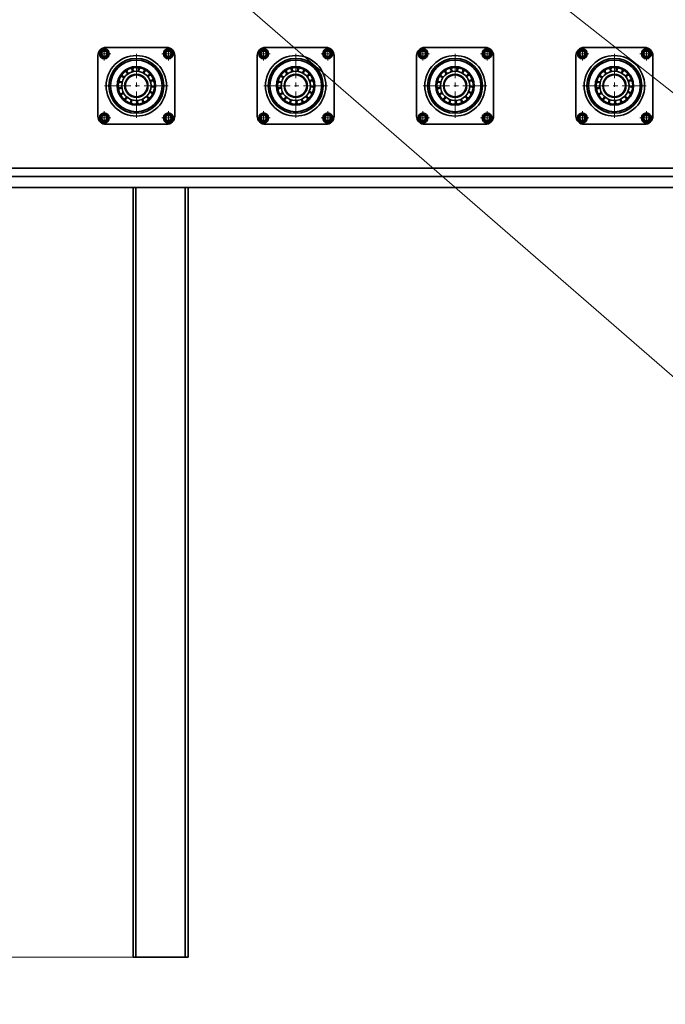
# Model space of a CAD drawing. Header units: millimetres. Extents: x -14862 to 14862, y -10512 to 10512.
# Tile 128 of 199: x -7776 to -6601, y 5400 to 7191. Entities that reach past the tile are written whole.
import ezdxf

# ---------------------------------------------------------------- set-up
doc = ezdxf.new("R2010")
doc.units = ezdxf.units.MM
doc.header["$LTSCALE"] = 4
doc.linetypes.add('点画线', pattern=[18, 12, -2, 2, -2])
doc.layers.get('0').update_dxf_attribs({"lineweight": 18})
for name, color, linetype, lineweight in [('中心线层', 1, '点画线', 18), ('几何体', 7, 'Continuous', 35), ('尺寸线层', 3, 'Continuous', 18), ('注释', 3, 'Continuous', 18)]:
    doc.layers.add(name, color=color, linetype=linetype, lineweight=lineweight)
doc.styles.add('标准', font='txt', dxfattribs={"width": 0.667})
doc.dimstyles.new('GB_尺寸', dxfattribs={"dimtxt": 3.5, "dimasz": 4, "dimexe": 2, "dimexo": 0, "dimtad": 1, "dimdsep": 46, "dimtxsty": '标准', "dimblk": '_CAXARROW', "dimcen": 0, "dimdle": 8, "dimazin": 2, "dimtfac": 0.707107, "dimtdec": 3, "dimtmove": 2, "dimatfit": 3, "dimfxl": 0, "dimfrac": 2, "dimtolj": 1, "dimarcsym": 0})

# ---------------------------------------------------------------- blocks, each defined once
blk = doc.blocks.new('*X95')
at = {"layer": '注释', "color": 0, "linetype": 'Continuous'}
blk.add_line((2706.9, -2349.8), (0, 0), dxfattribs=at)
blk = doc.blocks.new('*X96')
at = {"layer": '注释', "color": 0, "linetype": 'Continuous'}
blk.add_line((2659.6, -2094.9), (0, 0), dxfattribs=at)
blk = doc.blocks.new('*X145')
at = {"layer": '尺寸线层'}
for points in [[(-11533.9, 4553.6), (-11433.9, 4566.1), (-11433.9, 4541.1)], [(4383.7, 4553.6), (4283.7, 4566.1), (4283.7, 4541.1)]]:
    blk.add_hatch(color=0, dxfattribs=at).paths.add_polyline_path(points, flags=0)
at = {"layer": '尺寸线层', "color": 0}
for p, q in [((4383.7, 7085.9), (4383.7, 4503.6)), ((-11533.9, 5485.9), (-11533.9, 4503.6)), ((-11533.9, 4553.6), (4383.7, 4553.6))]:
    blk.add_line(p, q, dxfattribs=at)
at = {"layer": '尺寸线层', "color": 0, "insert": (-3575.1, 4612.7), "char_height": 87.5, "width": 423.34, "attachment_point": 5, "line_spacing_factor": 1.15057, "style": '标准'}
blk.add_mtext('\\T1.1;15950', dxfattribs=at)
blk = doc.blocks.new('_CAXARROW')
blk.add_hatch(color=0).paths.add_polyline_path([(0, 0), (-1, 0.125), (-1, -0.125)], flags=0)
blk = doc.blocks.new('*X147')
at = {"layer": '尺寸线层'}
for points in [[(-12777.3, 8485.9), (-12764.8, 8385.9), (-12789.8, 8385.9)], [(-12777.3, 5485.9), (-12764.8, 5585.9), (-12789.8, 5585.9)]]:
    blk.add_hatch(color=0, dxfattribs=at).paths.add_polyline_path(points, flags=0)
at = {"layer": '尺寸线层', "color": 0}
for p, q in [((-7328.9, 8485.9), (-12827.3, 8485.9)), ((-12777.3, 8485.9), (-12777.3, 5485.9)), ((-7474.9, 5485.9), (-12827.3, 5485.9))]:
    blk.add_line(p, q, dxfattribs=at)
at = {"layer": '尺寸线层', "color": 0, "insert": (-12836.1, 6985.9), "char_height": 87.5, "width": 340.654, "attachment_point": 5, "rotation": 90, "line_spacing_factor": 1.15057, "style": '标准'}
blk.add_mtext('\\T1.1;3000', dxfattribs=at)

msp = doc.modelspace()

# ---------------------------------------------------------------- linework, layer by layer
at = {"layer": '中心线层'}
for p, q in [((-7622.195, 7117.236), (-7622.195, 7141.236)), ((-7505.523, 7117.236), (-7505.523, 7141.235)), ((-7332.195, 7117.236), (-7332.195, 7141.236)), ((-7215.523, 7117.236), (-7215.523, 7141.235)), ((-7042.195, 7117.236), (-7042.195, 7141.236)), ((-6925.523, 7117.236), (-6925.523, 7141.235)), ((-6752.195, 7117.236), (-6752.195, 7141.236)), ((-6635.523, 7117.236), (-6635.523, 7141.235)), ((-7634.195, 7129.236), (-7610.195, 7129.236)), ((-7563.86, 7012.9), (-7563.86, 7128.899)), ((-7517.523, 7129.236), (-7493.524, 7129.236)), ((-7344.195, 7129.236), (-7320.195, 7129.236)), ((-7273.86, 7012.9), (-7273.86, 7128.899)), ((-7227.523, 7129.236), (-7203.524, 7129.236)), ((-7054.195, 7129.236), (-7030.195, 7129.236)), ((-6983.86, 7012.9), (-6983.86, 7128.899)), ((-6937.523, 7129.236), (-6913.524, 7129.236)), ((-6764.195, 7129.236), (-6740.195, 7129.236)), ((-6693.86, 7012.9), (-6693.86, 7128.899)), ((-6647.523, 7129.236), (-6623.524, 7129.236)), ((-7621.86, 7070.9), (-7505.86, 7070.9)), ((-7331.86, 7070.9), (-7215.86, 7070.9)), ((-7041.86, 7070.9), (-6925.86, 7070.9)), ((-6751.86, 7070.9), (-6635.86, 7070.9)), ((-7622.195, 7000.564), (-7622.195, 7024.563)), ((-7505.523, 7000.563), (-7505.523, 7024.563)), ((-7332.195, 7000.564), (-7332.195, 7024.563)), ((-7215.523, 7000.563), (-7215.523, 7024.563)), ((-7042.195, 7000.564), (-7042.195, 7024.563)), ((-6925.523, 7000.563), (-6925.523, 7024.563)), ((-6752.195, 7000.564), (-6752.195, 7024.563)), ((-6635.523, 7000.563), (-6635.523, 7024.563)), ((-7634.195, 7012.564), (-7610.196, 7012.564)), ((-7517.523, 7012.563), (-7493.524, 7012.563)), ((-7344.195, 7012.564), (-7320.196, 7012.564)), ((-7227.523, 7012.563), (-7203.524, 7012.563)), ((-7054.195, 7012.564), (-7030.196, 7012.564)), ((-6937.523, 7012.563), (-6913.524, 7012.563)), ((-6764.195, 7012.564), (-6740.196, 7012.564)), ((-6647.523, 7012.563), (-6623.524, 7012.563))]:
    msp.add_line(p, q, dxfattribs=at)
at = {"layer": '几何体'}
for p, q in [((-7627.404, 7131.727), (-7622.643, 7134.992)), ((-7626.957, 7125.97), (-7627.404, 7131.727)), ((-7622.643, 7134.992), (-7617.434, 7132.501)), ((-7618.859, 7140.9), (-7508.859, 7140.9)), ((-7617.434, 7132.501), (-7616.987, 7126.745)), ((-7511.279, 7128.789), (-7508.789, 7133.997)), ((-7508.789, 7133.997), (-7503.032, 7134.445)), ((-7503.032, 7134.445), (-7499.767, 7129.683)), ((-7499.767, 7129.683), (-7502.257, 7124.475)), ((-7337.404, 7131.727), (-7332.643, 7134.992)), ((-7336.957, 7125.97), (-7337.404, 7131.727)), ((-7332.643, 7134.992), (-7327.434, 7132.501)), ((-7328.859, 7140.9), (-7218.859, 7140.9)), ((-7327.434, 7132.501), (-7326.987, 7126.745)), ((-7221.279, 7128.789), (-7218.789, 7133.997)), ((-7218.789, 7133.997), (-7213.033, 7134.445)), ((-7213.033, 7134.445), (-7209.767, 7129.683)), ((-7209.767, 7129.683), (-7212.257, 7124.475)), ((-7047.404, 7131.727), (-7042.643, 7134.992)), ((-7046.957, 7125.97), (-7047.404, 7131.727)), ((-7042.643, 7134.992), (-7037.434, 7132.501)), ((-7038.859, 7140.9), (-6928.86, 7140.9)), ((-7037.434, 7132.501), (-7036.987, 7126.745)), ((-6931.279, 7128.789), (-6928.788, 7133.997)), ((-6928.788, 7133.997), (-6923.033, 7134.445)), ((-6923.033, 7134.445), (-6919.767, 7129.683)), ((-6919.767, 7129.683), (-6922.257, 7124.475)), ((-6757.404, 7131.727), (-6752.642, 7134.992)), ((-6756.957, 7125.97), (-6757.404, 7131.727)), ((-6752.642, 7134.992), (-6747.434, 7132.501)), ((-6748.859, 7140.9), (-6638.86, 7140.9)), ((-6747.434, 7132.501), (-6746.987, 7126.745)), ((-6641.279, 7128.789), (-6638.788, 7133.997)), ((-6638.788, 7133.997), (-6633.033, 7134.445)), ((-6633.033, 7134.445), (-6629.767, 7129.683)), ((-6629.767, 7129.683), (-6632.257, 7124.475)), ((-7633.859, 7015.9), (-7633.859, 7125.9)), ((-7621.749, 7123.48), (-7626.957, 7125.97)), ((-7616.987, 7126.745), (-7621.749, 7123.48)), ((-7508.014, 7124.027), (-7511.279, 7128.789)), ((-7502.257, 7124.475), (-7508.014, 7124.027)), ((-7493.859, 7125.9), (-7493.859, 7015.9)), ((-7343.859, 7015.9), (-7343.859, 7125.9)), ((-7331.748, 7123.48), (-7336.957, 7125.97)), ((-7326.987, 7126.745), (-7331.748, 7123.48)), ((-7218.014, 7124.027), (-7221.279, 7128.789)), ((-7212.257, 7124.475), (-7218.014, 7124.027)), ((-7203.859, 7125.9), (-7203.859, 7015.9)), ((-7053.86, 7015.9), (-7053.86, 7125.9)), ((-7041.748, 7123.48), (-7046.957, 7125.97)), ((-7036.987, 7126.745), (-7041.748, 7123.48)), ((-6928.014, 7124.027), (-6931.279, 7128.789)), ((-6922.257, 7124.475), (-6928.014, 7124.027)), ((-6913.859, 7125.9), (-6913.859, 7015.9)), ((-6763.86, 7015.9), (-6763.86, 7125.9)), ((-6751.748, 7123.48), (-6756.957, 7125.97)), ((-6746.987, 7126.745), (-6751.748, 7123.48)), ((-6638.014, 7124.027), (-6641.279, 7128.789)), ((-6632.257, 7124.475), (-6638.014, 7124.027)), ((-6623.859, 7125.9), (-6623.859, 7015.9)), ((-7580.314, 7095.984), (-7581.204, 7095.377)), ((-7569.238, 7103.796), (-7569.301, 7103.705)), ((-7559.121, 7100.523), (-7560.186, 7100.674)), ((-7548.739, 7096.811), (-7549.679, 7097.337)), ((-7290.314, 7095.984), (-7291.204, 7095.377)), ((-7279.238, 7103.796), (-7279.301, 7103.705)), ((-7269.121, 7100.523), (-7270.186, 7100.674)), ((-7258.739, 7096.811), (-7259.679, 7097.337)), ((-7000.315, 7095.984), (-7001.204, 7095.377)), ((-6989.238, 7103.796), (-6989.301, 7103.705)), ((-6979.121, 7100.523), (-6980.186, 7100.674)), ((-6968.739, 7096.811), (-6969.679, 7097.337)), ((-6710.315, 7095.984), (-6711.204, 7095.377)), ((-6699.238, 7103.796), (-6699.302, 7103.705)), ((-6689.121, 7100.523), (-6690.186, 7100.674)), ((-6678.739, 7096.811), (-6679.679, 7097.337)), ((-7592.919, 7078.351), (-7593.168, 7077.304)), ((-7535.229, 7079.862), (-7535.569, 7080.883)), ((-7302.919, 7078.351), (-7303.168, 7077.304)), ((-7245.23, 7079.862), (-7245.569, 7080.883)), ((-7012.919, 7078.351), (-7013.168, 7077.304)), ((-6955.23, 7079.862), (-6955.569, 7080.883)), ((-6722.919, 7078.351), (-6723.168, 7077.304)), ((-6665.23, 7079.862), (-6665.569, 7080.883)), ((-7596.443, 7064.259), (-7596.505, 7064.166)), ((-7593.649, 7067.35), (-7593.502, 7066.284)), ((-7536.664, 7058.235), (-7536.227, 7059.219)), ((-7306.443, 7064.259), (-7306.505, 7064.166)), ((-7303.649, 7067.35), (-7303.502, 7066.284)), ((-7246.664, 7058.235), (-7246.227, 7059.219)), ((-7016.443, 7064.259), (-7016.505, 7064.166)), ((-7013.649, 7067.35), (-7013.502, 7066.284)), ((-6956.664, 7058.235), (-6956.227, 7059.219)), ((-6726.443, 7064.259), (-6726.505, 7064.166)), ((-6723.649, 7067.35), (-6723.502, 7066.284)), ((-6666.663, 7058.235), (-6666.226, 7059.219)), ((-7590.355, 7056.829), (-7589.833, 7055.887)), ((-7583.483, 7048.208), (-7582.656, 7047.518)), ((-7563.074, 7040.91), (-7561.998, 7040.957)), ((-7552.294, 7043.219), (-7551.307, 7043.651)), ((-7543.074, 7049.266), (-7542.312, 7050.026)), ((-7300.355, 7056.829), (-7299.833, 7055.887)), ((-7293.483, 7048.208), (-7292.656, 7047.518)), ((-7273.074, 7040.91), (-7271.998, 7040.957)), ((-7262.294, 7043.219), (-7261.308, 7043.651)), ((-7253.074, 7049.266), (-7252.312, 7050.026)), ((-7010.355, 7056.829), (-7009.833, 7055.887)), ((-7003.483, 7048.208), (-7002.656, 7047.518)), ((-6983.074, 7040.91), (-6981.998, 7040.957)), ((-6972.294, 7043.219), (-6971.308, 7043.651)), ((-6963.074, 7049.266), (-6962.313, 7050.026)), ((-6720.355, 7056.829), (-6719.833, 7055.887)), ((-6713.483, 7048.208), (-6712.656, 7047.518)), ((-6693.074, 7040.91), (-6691.998, 7040.957)), ((-6682.294, 7043.219), (-6681.308, 7043.651)), ((-6673.075, 7049.266), (-6672.313, 7050.026)), ((-7627.951, 7012.116), (-7625.461, 7017.325)), ((-7624.686, 7007.355), (-7627.951, 7012.116)), ((-7625.461, 7017.325), (-7619.705, 7017.772)), ((-7618.93, 7007.802), (-7624.686, 7007.355)), ((-7619.705, 7017.772), (-7616.44, 7013.011)), ((-7616.44, 7013.011), (-7618.93, 7007.802)), ((-7510.732, 7015.054), (-7505.971, 7018.319)), ((-7510.284, 7009.298), (-7510.732, 7015.054)), ((-7505.075, 7006.807), (-7510.284, 7009.298)), ((-7505.971, 7018.319), (-7500.762, 7015.829)), ((-7500.315, 7010.073), (-7505.075, 7006.807)), ((-7500.762, 7015.829), (-7500.315, 7010.073)), ((-7337.951, 7012.116), (-7335.461, 7017.325)), ((-7334.686, 7007.355), (-7337.951, 7012.116)), ((-7335.461, 7017.325), (-7329.705, 7017.772)), ((-7328.93, 7007.802), (-7334.686, 7007.355)), ((-7329.705, 7017.772), (-7326.44, 7013.011)), ((-7326.44, 7013.011), (-7328.93, 7007.802)), ((-7220.732, 7015.054), (-7215.97, 7018.319)), ((-7220.284, 7009.298), (-7220.732, 7015.054)), ((-7215.075, 7006.807), (-7220.284, 7009.298)), ((-7215.97, 7018.319), (-7210.762, 7015.829)), ((-7210.315, 7010.073), (-7215.075, 7006.807)), ((-7210.762, 7015.829), (-7210.315, 7010.073)), ((-7047.952, 7012.116), (-7045.461, 7017.325)), ((-7044.686, 7007.355), (-7047.952, 7012.116)), ((-7045.461, 7017.325), (-7039.705, 7017.772)), ((-7038.93, 7007.802), (-7044.686, 7007.355)), ((-7039.705, 7017.772), (-7036.44, 7013.011)), ((-7036.44, 7013.011), (-7038.93, 7007.802)), ((-6930.732, 7015.054), (-6925.97, 7018.319)), ((-6930.284, 7009.298), (-6930.732, 7015.054)), ((-6925.075, 7006.807), (-6930.284, 7009.298)), ((-6925.97, 7018.319), (-6920.762, 7015.829)), ((-6920.315, 7010.073), (-6925.075, 7006.807)), ((-6920.762, 7015.829), (-6920.315, 7010.073)), ((-6757.952, 7012.116), (-6755.461, 7017.325)), ((-6754.686, 7007.355), (-6757.952, 7012.116)), ((-6755.461, 7017.325), (-6749.705, 7017.772)), ((-6748.93, 7007.802), (-6754.686, 7007.355)), ((-6749.705, 7017.772), (-6746.44, 7013.011)), ((-6746.44, 7013.011), (-6748.93, 7007.802)), ((-6640.732, 7015.054), (-6635.97, 7018.319)), ((-6640.284, 7009.298), (-6640.732, 7015.054)), ((-6635.075, 7006.807), (-6640.284, 7009.298)), ((-6635.97, 7018.319), (-6630.762, 7015.829)), ((-6630.315, 7010.073), (-6635.075, 7006.807)), ((-6630.762, 7015.829), (-6630.315, 7010.073)), ((-7508.859, 7000.9), (-7618.859, 7000.9)), ((-7218.859, 7000.9), (-7328.859, 7000.9)), ((-6928.86, 7000.9), (-7038.859, 7000.9)), ((-6638.86, 7000.9), (-6748.859, 7000.9)), ((-5625.079, 6920.9), (-11533.859, 6920.9)), ((-5665.898, 6905.9), (-11533.859, 6905.9)), ((-5665.898, 6905.9), (-11533.859, 6905.9)), ((-5720.324, 6885.9), (-11533.859, 6885.9)), ((-7569.859, 6885.9), (-7569.859, 5485.9)), ((-7564.859, 6885.9), (-7564.859, 5485.9)), ((-7564.859, 6885.9), (-7474.859, 6885.9)), ((-7474.859, 6885.9), (-7474.859, 5485.9)), ((-7469.859, 6885.9), (-7469.859, 5485.9)), ((-7569.859, 5485.9), (-7564.859, 5485.9)), ((-7564.859, 5485.9), (-7474.859, 5485.9)), ((-7474.859, 5485.9), (-7469.859, 5485.9))]:
    msp.add_line(p, q, dxfattribs=at)
for points in [[(-7570.142, 7100.234), (-7570.308, 7100.198), (-7571.191, 7099.99)], [(-7280.142, 7100.234), (-7280.309, 7100.198), (-7281.191, 7099.99)], [(-6990.142, 7100.234), (-6990.309, 7100.198), (-6991.191, 7099.99)], [(-6700.142, 7100.234), (-6700.309, 7100.198), (-6701.191, 7099.99)], [(-7588.265, 7088.346), (-7588.69, 7087.735), (-7588.876, 7087.459)], [(-7540.4, 7089.599), (-7540.994, 7090.321), (-7541.086, 7090.429)], [(-7298.265, 7088.346), (-7298.69, 7087.735), (-7298.875, 7087.459)], [(-7250.4, 7089.599), (-7250.994, 7090.321), (-7251.086, 7090.429)], [(-7008.265, 7088.346), (-7008.69, 7087.735), (-7008.875, 7087.459)], [(-6960.4, 7089.599), (-6960.995, 7090.321), (-6961.086, 7090.429)], [(-6718.265, 7088.346), (-6718.69, 7087.735), (-6718.875, 7087.459)], [(-6670.4, 7089.599), (-6670.995, 7090.321), (-6671.086, 7090.429)], [(-7533.925, 7068.915), (-7533.903, 7069.275), (-7533.873, 7069.99)], [(-7243.925, 7068.915), (-7243.903, 7069.275), (-7243.873, 7069.99)], [(-6953.925, 7068.915), (-6953.903, 7069.275), (-6953.873, 7069.99)], [(-6663.925, 7068.915), (-6663.903, 7069.275), (-6663.873, 7069.99)], [(-7573.96, 7042.651), (-7573.438, 7042.47), (-7572.941, 7042.307)], [(-7283.96, 7042.651), (-7283.438, 7042.47), (-7282.941, 7042.307)], [(-6993.96, 7042.651), (-6993.439, 7042.47), (-6992.941, 7042.307)], [(-6703.96, 7042.651), (-6703.439, 7042.47), (-6702.941, 7042.307)]]:
    msp.add_lwpolyline(points, dxfattribs=at)
for centre, radius in [((-7622.196, 7129.236), 9), ((-7622.196, 7129.236), 7.5), ((-7505.523, 7129.236), 9), ((-7505.523, 7129.236), 7.5), ((-7332.196, 7129.236), 9), ((-7332.196, 7129.236), 7.5), ((-7215.523, 7129.236), 9), ((-7215.523, 7129.236), 7.5), ((-7042.196, 7129.236), 9), ((-7042.196, 7129.236), 7.5), ((-6925.523, 7129.236), 9), ((-6925.523, 7129.236), 7.5), ((-6752.195, 7129.235), 9), ((-6752.196, 7129.236), 7.5), ((-6635.523, 7129.236), 9), ((-6635.523, 7129.236), 7.5), ((-7563.86, 7070.9), 55), ((-7563.859, 7070.9), 50), ((-7563.859, 7070.9), 47), ((-7273.86, 7070.9), 55), ((-7273.859, 7070.9), 50), ((-7273.859, 7070.9), 47), ((-6983.86, 7070.9), 55), ((-6983.859, 7070.9), 50), ((-6983.859, 7070.9), 47), ((-6693.86, 7070.9), 55), ((-6693.859, 7070.9), 50), ((-6693.859, 7070.9), 47), ((-7563.859, 7070.9), 35), ((-7563.86, 7070.9), 33.333), ((-7563.859, 7070.899), 26.667), ((-7273.859, 7070.9), 35), ((-7273.86, 7070.9), 33.333), ((-7273.859, 7070.899), 26.667), ((-6983.859, 7070.9), 35), ((-6983.86, 7070.9), 33.333), ((-6983.859, 7070.899), 26.667), ((-6693.859, 7070.9), 35), ((-6693.86, 7070.9), 33.333), ((-6693.859, 7070.899), 26.667), ((-7563.86, 7070.9), 21.1), ((-7563.859, 7070.9), 20), ((-7273.859, 7070.9), 21.1), ((-7273.859, 7070.9), 20), ((-6983.86, 7070.9), 21.1), ((-6983.859, 7070.9), 20), ((-6693.86, 7070.9), 21.1), ((-6693.859, 7070.9), 20), ((-7622.195, 7012.564), 9), ((-7622.196, 7012.563), 7.5), ((-7505.523, 7012.563), 9), ((-7505.523, 7012.563), 7.5), ((-7332.195, 7012.564), 9), ((-7332.196, 7012.563), 7.5), ((-7215.523, 7012.563), 9), ((-7215.523, 7012.563), 7.5), ((-7042.195, 7012.564), 9), ((-7042.196, 7012.563), 7.5), ((-6925.523, 7012.563), 9), ((-6925.523, 7012.563), 7.5), ((-6752.195, 7012.563), 9), ((-6752.196, 7012.563), 7.5), ((-6635.523, 7012.563), 9), ((-6635.523, 7012.563), 7.5)]:
    msp.add_circle(centre, radius, dxfattribs=at)
for centre, radius, start, end in [((-7618.859, 7125.899), 15, 89.999861, 179.99883), ((-7622.192, 7129.234), 5.004, 124.467223, 184.415539), ((-7622.196, 7129.236), 5, 64.442624, 124.444708), ((-7622.197, 7129.234), 5.002, 4.460527, 64.438437), ((-7622.199, 7129.238), 5.004, 304.467223, 4.415539), ((-7505.528, 7129.235), 4.996, 154.412876, 214.469818), ((-7505.524, 7129.238), 4.998, 94.439809, 154.456214), ((-7508.859, 7125.899), 15, 0.00117, 90.000139), ((-7505.523, 7129.236), 5, 34.444734, 94.443078), ((-7505.518, 7129.236), 4.996, 334.412876, 34.469818), ((-7328.859, 7125.899), 15, 89.999861, 179.99883), ((-7332.192, 7129.234), 5.004, 124.467223, 184.415539), ((-7332.196, 7129.236), 5, 64.442624, 124.444708), ((-7332.197, 7129.234), 5.002, 4.460527, 64.438437), ((-7332.199, 7129.238), 5.004, 304.467223, 4.415539), ((-7215.528, 7129.235), 4.996, 154.412876, 214.469818), ((-7215.524, 7129.238), 4.998, 94.439809, 154.456214), ((-7218.859, 7125.899), 15, 0.00117, 90.000139), ((-7215.523, 7129.236), 5, 34.444734, 94.443078), ((-7215.518, 7129.236), 4.996, 334.412876, 34.469818), ((-7038.859, 7125.899), 15, 89.999861, 179.99883), ((-7042.192, 7129.234), 5.004, 124.467223, 184.415539), ((-7042.196, 7129.236), 5, 64.442624, 124.444708), ((-7042.197, 7129.234), 5.002, 4.460527, 64.438437), ((-7042.199, 7129.238), 5.004, 304.467223, 4.415539), ((-6925.528, 7129.235), 4.996, 154.412876, 214.469818), ((-6925.524, 7129.238), 4.998, 94.439809, 154.456214), ((-6928.859, 7125.899), 15, 0.00117, 90.000139), ((-6925.523, 7129.236), 5, 34.444734, 94.443078), ((-6925.522, 7129.235), 4.999, 334.444525, 34.45996), ((-6748.859, 7125.899), 15, 89.999861, 179.99883), ((-6752.192, 7129.234), 5.004, 124.467223, 184.415539), ((-6752.196, 7129.236), 5, 64.442624, 124.444708), ((-6752.197, 7129.234), 5.002, 4.460527, 64.438437), ((-6752.199, 7129.238), 5.004, 304.467223, 4.415539), ((-6635.521, 7129.236), 5.002, 154.453537, 214.429157), ((-6635.524, 7129.238), 4.998, 94.439809, 154.456214), ((-6638.86, 7125.899), 15, 0.00117, 90.000139), ((-6635.523, 7129.236), 5, 34.444734, 94.443078), ((-6635.522, 7129.235), 4.999, 334.444525, 34.45996), ((-7622.194, 7129.238), 5.002, 184.460527, 244.438437), ((-7622.195, 7129.236), 5, 244.442624, 304.444708), ((-7505.523, 7129.236), 5, 214.444734, 274.443078), ((-7505.522, 7129.234), 4.998, 274.439809, 334.456214), ((-7332.194, 7129.238), 5.002, 184.460527, 244.438437), ((-7332.195, 7129.236), 5, 244.442624, 304.444708), ((-7215.523, 7129.236), 5, 214.444734, 274.443078), ((-7215.522, 7129.234), 4.998, 274.439809, 334.456214), ((-7042.194, 7129.238), 5.002, 184.460527, 244.438437), ((-7042.195, 7129.236), 5, 244.442624, 304.444708), ((-6925.523, 7129.236), 5, 214.444734, 274.443078), ((-6925.523, 7129.237), 5.001, 274.449668, 334.433991), ((-6752.194, 7129.238), 5.002, 184.460527, 244.438437), ((-6752.195, 7129.236), 5, 244.442624, 304.444708), ((-6635.523, 7129.236), 5, 214.444734, 274.443078), ((-6635.523, 7129.237), 5.001, 274.449668, 334.433991), ((-7585.029, 7092.156), 5.001, 359.411658, 83.217088), ((-7575.919, 7098.369), 5.001, 165.375203, 249.163207), ((-7575.92, 7098.368), 5, 338.230988, 62.054611), ((-7565.183, 7100.87), 5, 145.462715, 228.005523), ((-7565.18, 7100.87), 4.998, 317.026928, 40.895148), ((-7554.27, 7099.325), 4.996, 145.449369, 206.855675), ((-7554.256, 7099.314), 5.015, 123.044297, 145.436701), ((-7554.267, 7099.325), 5, 295.881304, 19.69064), ((-7544.654, 7093.942), 4.992, 145.440223, 185.686697), ((-7544.647, 7093.942), 4.998, 101.824061, 145.48051), ((-7544.645, 7093.939), 4.999, 274.683849, 358.529231), ((-7295.029, 7092.156), 5.001, 359.411658, 83.217088), ((-7285.919, 7098.369), 5.001, 165.371927, 249.181025), ((-7285.92, 7098.368), 5, 338.230988, 62.054611), ((-7275.183, 7100.87), 5, 145.462715, 228.005523), ((-7275.18, 7100.87), 4.998, 317.026928, 40.895148), ((-7264.27, 7099.325), 4.996, 145.449369, 206.855675), ((-7264.256, 7099.314), 5.015, 123.044297, 145.436701), ((-7264.268, 7099.325), 5, 295.881304, 19.69064), ((-7254.654, 7093.942), 4.992, 145.440223, 185.686697), ((-7254.647, 7093.942), 4.998, 101.824061, 145.48051), ((-7254.645, 7093.939), 4.999, 274.683849, 358.529231), ((-7005.029, 7092.156), 5.001, 359.411658, 83.217088), ((-6995.919, 7098.369), 5.001, 165.371927, 249.181025), ((-6995.92, 7098.368), 5, 338.230988, 62.054611), ((-6985.183, 7100.87), 5, 145.462715, 228.005523), ((-6985.182, 7100.87), 4.999, 317.050667, 40.887768), ((-6974.27, 7099.325), 4.996, 145.449369, 206.855675), ((-6974.256, 7099.314), 5.015, 123.044297, 145.436701), ((-6974.264, 7099.324), 4.998, 295.855512, 19.716432), ((-6964.654, 7093.942), 4.992, 145.440223, 185.686697), ((-6964.647, 7093.942), 4.998, 101.824061, 145.48051), ((-6964.645, 7093.939), 4.999, 274.696565, 358.528405), ((-6715.029, 7092.156), 5.001, 359.411658, 83.217088), ((-6705.919, 7098.369), 5.001, 165.371927, 249.181025), ((-6705.921, 7098.368), 5.001, 338.234102, 62.036137), ((-6695.183, 7100.87), 5, 145.462715, 228.005523), ((-6695.182, 7100.87), 4.999, 317.050667, 40.887768), ((-6684.271, 7099.325), 4.996, 145.449369, 206.855675), ((-6684.256, 7099.314), 5.015, 123.044297, 145.436701), ((-6684.264, 7099.324), 4.998, 295.855512, 19.716432), ((-6674.654, 7093.942), 4.992, 145.440223, 185.686697), ((-6674.647, 7093.942), 4.998, 101.824061, 145.48051), ((-6674.645, 7093.939), 4.999, 274.696565, 358.528405), ((-7593.824, 7072.348), 5, 41.755797, 125.57867), ((-7591.278, 7083.073), 4.999, 207.705794, 291.538323), ((-7591.278, 7083.074), 5, 20.578454, 104.40234), ((-7585.028, 7092.158), 5.001, 186.550025, 270.351036), ((-7537.622, 7085.442), 4.999, 145.448105, 164.459853), ((-7537.62, 7085.443), 5, 80.659268, 145.469869), ((-7537.62, 7085.443), 4.999, 253.52057, 337.346246), ((-7534.138, 7074.982), 5.001, 59.481883, 143.293605), ((-7303.824, 7072.348), 5, 41.755797, 125.57867), ((-7301.278, 7083.073), 4.999, 207.705794, 291.538323), ((-7301.278, 7083.074), 5, 20.578454, 104.40234), ((-7295.028, 7092.158), 5.001, 186.550025, 270.351036), ((-7247.622, 7085.442), 4.999, 145.448105, 164.459853), ((-7247.62, 7085.443), 5, 80.659268, 145.469869), ((-7247.62, 7085.443), 4.999, 253.52057, 337.346246), ((-7244.138, 7074.983), 5, 59.476922, 143.301797), ((-7013.824, 7072.348), 5, 41.755797, 125.57867), ((-7011.278, 7083.073), 4.999, 207.705794, 291.538323), ((-7011.278, 7083.074), 5, 20.578454, 104.40234), ((-7005.028, 7092.158), 5.001, 186.550025, 270.351036), ((-6957.622, 7085.442), 4.999, 145.448105, 164.459853), ((-6957.62, 7085.443), 5, 80.659268, 145.469869), ((-6957.62, 7085.443), 4.999, 253.52057, 337.346246), ((-6954.138, 7074.983), 5, 59.476922, 143.301797), ((-6723.824, 7072.348), 5, 41.755797, 125.57867), ((-6721.278, 7083.073), 5, 207.709503, 291.54031), ((-6721.278, 7083.074), 5, 20.578454, 104.40234), ((-6715.028, 7092.158), 5.001, 186.550025, 270.351036), ((-6667.622, 7085.442), 4.999, 145.448105, 164.459853), ((-6667.62, 7085.443), 5, 80.659268, 145.469869), ((-6667.62, 7085.443), 4.999, 253.52057, 337.346246), ((-6664.138, 7074.983), 5, 59.476922, 143.301797), ((-7593.824, 7072.347), 5, 228.890561, 312.711267), ((-7592.324, 7061.425), 5, 62.933417, 145.469456), ((-7592.324, 7061.425), 5, 250.068903, 333.886389), ((-7539.144, 7053.895), 5, 17.122943, 100.949961), ((-7534.671, 7063.97), 5, 211.168654, 294.990706), ((-7534.671, 7063.97), 5.001, 38.308228, 122.119536), ((-7534.139, 7074.983), 5, 232.347085, 316.164307), ((-7303.824, 7072.347), 5, 228.890561, 312.711267), ((-7302.324, 7061.425), 5, 62.933417, 145.469456), ((-7302.324, 7061.425), 5, 250.068903, 333.886389), ((-7249.145, 7053.895), 5, 17.122943, 100.949961), ((-7244.671, 7063.97), 5, 211.168654, 294.990706), ((-7244.671, 7063.97), 5.001, 38.308228, 122.119536), ((-7244.139, 7074.983), 5, 232.347085, 316.164307), ((-7013.824, 7072.347), 4.999, 228.887818, 312.714011), ((-7012.324, 7061.425), 5, 62.933417, 145.469456), ((-7012.324, 7061.425), 5, 250.068903, 333.886389), ((-6959.145, 7053.895), 5, 17.122943, 100.949961), ((-6954.671, 7063.97), 5, 211.168654, 294.990706), ((-6954.671, 7063.97), 5.001, 38.308228, 122.119536), ((-6954.139, 7074.983), 5, 232.347085, 316.164307), ((-6723.824, 7072.347), 4.999, 228.887818, 312.714011), ((-6722.324, 7061.425), 5, 62.933417, 145.469456), ((-6722.324, 7061.425), 5, 250.068903, 333.886389), ((-6669.145, 7053.895), 5, 17.122943, 100.949961), ((-6664.671, 7063.97), 5, 211.168654, 294.990706), ((-6664.67, 7063.971), 5, 38.303179, 122.121804), ((-6664.139, 7074.983), 5, 232.347085, 316.164307), ((-7587.008, 7051.794), 4.969, 145.391709, 167.996181), ((-7586.979, 7051.782), 5, 84.109785, 145.472004), ((-7586.98, 7051.783), 5.001, 271.256197, 355.058328), ((-7578.515, 7044.723), 4.997, 145.464068, 189.128885), ((-7578.514, 7044.724), 4.997, 105.272821, 145.481838), ((-7578.512, 7044.721), 5, 292.425756, 16.235447), ((-7568.066, 7041.195), 5, 145.462093, 210.275151), ((-7568.058, 7041.189), 5.01, 126.491017, 145.456672), ((-7568.064, 7041.196), 4.999, 313.5844, 37.424381), ((-7557.052, 7041.682), 4.999, 147.634123, 231.46534), ((-7557.052, 7041.682), 5.001, 334.783186, 58.587487), ((-7546.957, 7046.114), 4.999, 168.809049, 252.648606), ((-7546.956, 7046.115), 4.999, 355.941308, 79.783083), ((-7539.144, 7053.896), 5.001, 190.007013, 273.799011), ((-7297.008, 7051.794), 4.969, 145.391709, 167.996181), ((-7296.979, 7051.782), 5, 84.109785, 145.472004), ((-7296.98, 7051.783), 5.001, 271.256197, 355.058328), ((-7288.515, 7044.723), 4.997, 145.464068, 189.128885), ((-7288.514, 7044.724), 4.997, 105.272821, 145.481838), ((-7288.512, 7044.721), 5, 292.425756, 16.235447), ((-7278.066, 7041.195), 5, 145.462093, 210.275151), ((-7278.058, 7041.189), 5.01, 126.491017, 145.456672), ((-7278.064, 7041.196), 4.999, 313.5844, 37.424381), ((-7267.052, 7041.682), 4.999, 147.634123, 231.46534), ((-7267.052, 7041.682), 5.001, 334.783186, 58.587487), ((-7256.958, 7046.114), 4.999, 168.809049, 252.648606), ((-7256.956, 7046.115), 4.999, 355.943103, 79.768372), ((-7249.144, 7053.896), 5.001, 190.007013, 273.799011), ((-7007.008, 7051.794), 4.969, 145.391709, 167.996181), ((-7006.979, 7051.782), 5, 84.109785, 145.472004), ((-7006.98, 7051.783), 5.001, 271.256197, 355.058328), ((-6998.515, 7044.723), 4.997, 145.464068, 189.128885), ((-6998.509, 7044.716), 5.005, 105.308345, 145.446314), ((-6998.512, 7044.721), 5, 292.425756, 16.235447), ((-6988.068, 7041.196), 4.998, 145.455307, 210.302315), ((-6988.058, 7041.189), 5.01, 126.491017, 145.456672), ((-6988.064, 7041.196), 4.999, 313.5844, 37.424381), ((-6977.052, 7041.682), 4.999, 147.634123, 231.46534), ((-6977.049, 7041.683), 4.998, 334.756259, 58.614415), ((-6966.958, 7046.114), 4.999, 168.809049, 252.648606), ((-6966.956, 7046.115), 4.999, 355.943103, 79.768372), ((-6959.145, 7053.894), 4.999, 189.986997, 273.808931), ((-6717.008, 7051.794), 4.969, 145.391709, 167.996181), ((-6716.979, 7051.782), 5, 84.109785, 145.472004), ((-6716.978, 7051.781), 4.998, 271.234834, 355.079691), ((-6708.515, 7044.723), 4.997, 145.464068, 189.128885), ((-6708.509, 7044.716), 5.005, 105.308345, 145.446314), ((-6708.512, 7044.721), 5, 292.425756, 16.235447), ((-6698.068, 7041.196), 4.998, 145.455307, 210.302315), ((-6698.058, 7041.189), 5.01, 126.491017, 145.456672), ((-6698.064, 7041.196), 4.999, 313.5844, 37.424381), ((-6687.052, 7041.682), 4.999, 147.634123, 231.46534), ((-6687.049, 7041.683), 4.998, 334.756259, 58.614415), ((-6676.958, 7046.114), 4.999, 168.809049, 252.648606), ((-6676.956, 7046.115), 4.999, 355.943103, 79.768372), ((-6669.145, 7053.894), 4.999, 189.987439, 273.818585), ((-7618.859, 7015.9), 15, 180.001167, 270.000145), ((-7622.2, 7012.563), 4.996, 154.412864, 214.469837), ((-7622.196, 7012.565), 4.998, 94.43964, 154.456277), ((-7622.195, 7012.563), 5, 214.444683, 274.44309), ((-7622.196, 7012.563), 5, 34.444683, 94.44309), ((-7622.195, 7012.561), 4.998, 274.43964, 334.456277), ((-7622.191, 7012.564), 4.996, 334.412864, 34.469837), ((-7505.519, 7012.561), 5.004, 124.46722, 184.415505), ((-7505.521, 7012.565), 5.002, 184.460547, 244.438393), ((-7508.859, 7015.9), 15, 269.999855, 359.998833), ((-7505.523, 7012.564), 5, 64.442677, 124.444527), ((-7505.523, 7012.563), 5, 244.442677, 304.444527), ((-7505.525, 7012.562), 5.002, 4.460547, 64.438393), ((-7505.527, 7012.565), 5.004, 304.46722, 4.415505), ((-7328.859, 7015.9), 15, 180.001167, 270.000145), ((-7332.2, 7012.563), 4.996, 154.412864, 214.469837), ((-7332.196, 7012.565), 4.998, 94.43964, 154.456277), ((-7332.195, 7012.563), 5, 214.444683, 274.44309), ((-7332.196, 7012.563), 5, 34.444683, 94.44309), ((-7332.195, 7012.561), 4.998, 274.43964, 334.456277), ((-7332.191, 7012.564), 4.996, 334.412864, 34.469837), ((-7215.519, 7012.561), 5.004, 124.46722, 184.415505), ((-7215.521, 7012.565), 5.002, 184.460547, 244.438393), ((-7218.859, 7015.9), 15, 269.999855, 359.998833), ((-7215.523, 7012.564), 5, 64.442677, 124.444527), ((-7215.523, 7012.563), 5, 244.442677, 304.444527), ((-7215.525, 7012.562), 5.002, 4.460547, 64.438393), ((-7215.527, 7012.565), 5.004, 304.46722, 4.415505), ((-7038.859, 7015.9), 15, 180.001167, 270.000145), ((-7042.2, 7012.563), 4.996, 154.412864, 214.469837), ((-7042.196, 7012.565), 4.998, 94.43964, 154.456277), ((-7042.195, 7012.563), 5, 214.444683, 274.44309), ((-7042.196, 7012.563), 5, 34.444683, 94.44309), ((-7042.195, 7012.561), 4.998, 274.43964, 334.456277), ((-7042.191, 7012.564), 4.996, 334.412864, 34.469837), ((-6925.519, 7012.561), 5.004, 124.46722, 184.415505), ((-6925.522, 7012.565), 5.002, 184.460547, 244.438393), ((-6928.859, 7015.9), 15, 269.999855, 359.998833), ((-6925.523, 7012.564), 5, 64.442677, 124.444527), ((-6925.523, 7012.563), 5, 244.442677, 304.444527), ((-6925.525, 7012.562), 5.002, 4.460547, 64.438393), ((-6925.521, 7012.563), 4.998, 304.430426, 4.452299), ((-6748.859, 7015.9), 15, 180.001167, 270.000145), ((-6752.2, 7012.563), 4.996, 154.412864, 214.469837), ((-6752.196, 7012.565), 4.998, 94.43964, 154.456277), ((-6752.195, 7012.563), 5, 214.444683, 274.44309), ((-6752.196, 7012.563), 5, 34.444683, 94.44309), ((-6752.195, 7012.561), 4.998, 274.43964, 334.456277), ((-6752.191, 7012.564), 4.996, 334.412864, 34.469837), ((-6635.522, 7012.564), 5, 124.456326, 184.446118), ((-6635.524, 7012.562), 4.998, 184.431627, 244.449289), ((-6638.86, 7015.9), 15, 269.999855, 359.998833), ((-6635.523, 7012.564), 5, 64.442677, 124.444527), ((-6635.523, 7012.563), 5, 244.442677, 304.444527), ((-6635.525, 7012.562), 5.002, 4.460547, 64.438393), ((-6635.521, 7012.563), 4.998, 304.430426, 4.452299)]:
    msp.add_arc(centre, radius, start, end, dxfattribs=at)

# ---------------------------------------------------------------- block references
at = {"layer": '注释'}
for name, p in [('*X95', (-9185.756, 8797.707)), ('*X96', (-8795.2, 8797.707))]:
    msp.add_blockref(name, p, dxfattribs=at)

# ---------------------------------------------------------------- dimensions: what is measured, and where the dimension line sits
at = {"layer": '尺寸线层'}
dim = msp.add_linear_dim(base=(-12777.254, 5485.9), p1=(-7328.859, 8485.9), p2=(-7474.859, 5485.9), angle=270, dimstyle='GB_尺寸', override={"dimscale": 25, "dimsah": 1, "dimtfill": 1, "dimtzin": 8}, dxfattribs=at)
dim.commit()
dim.dimension.update_dxf_attribs({"geometry": '*X147', "text_midpoint": (-12836.141, 6985.9), "dimtype": 160})
dim = msp.add_linear_dim(base=(4383.668, 4553.619), p1=(-11533.859, 5485.9), p2=(4383.668, 7085.9), text='15950', dimstyle='GB_尺寸', override={"dimscale": 25, "dimsah": 1, "dimtfac": 1, "dimtfill": 1}, dxfattribs=at)
dim.commit()
dim.dimension.update_dxf_attribs({"geometry": '*X145', "text_midpoint": (-3575.096, 4612.749), "dimtype": 160})

doc.saveas('drawing.dxf')
